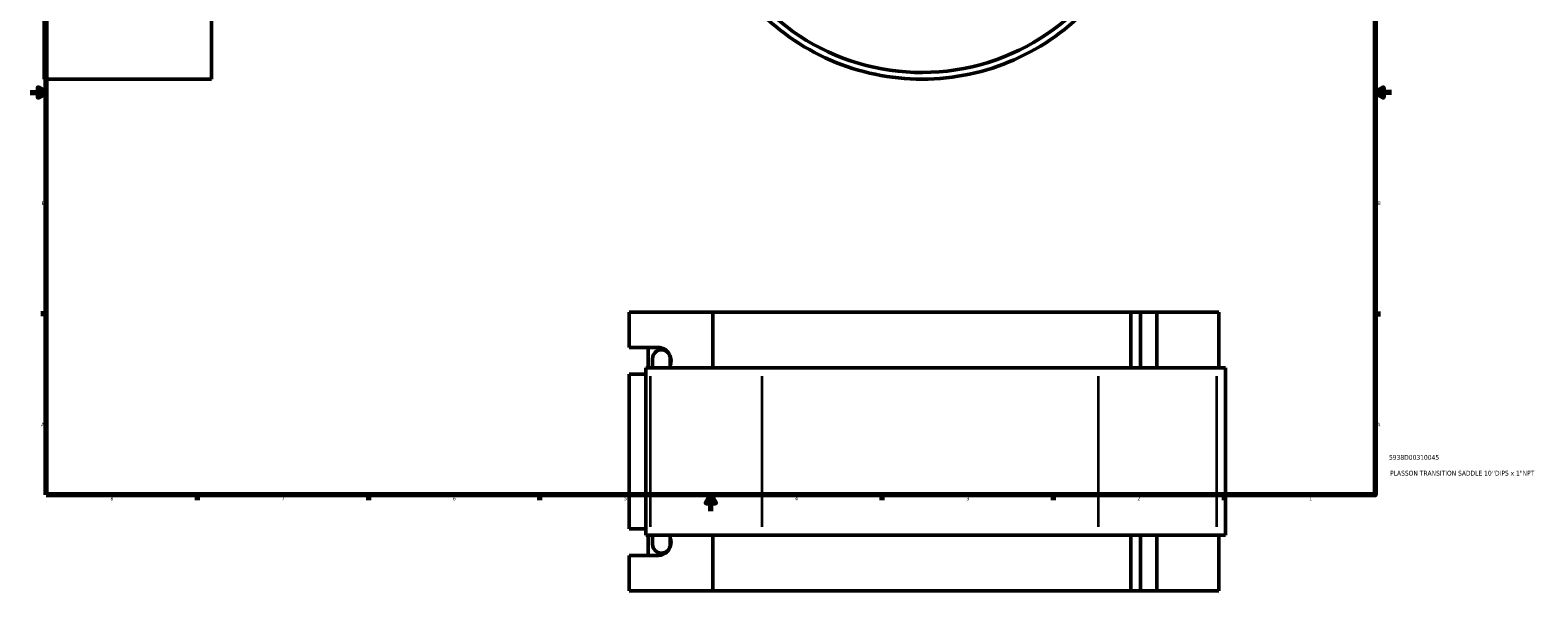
# Model space of a CAD drawing. Header units: inches. Extents: x -0.9 to 59.9, y -1.4 to 49.3.
# Tile 1 of 6: x 0.1 to 37.5, y -1.4 to 12.6. Entities that reach past the tile are written whole.
import ezdxf

# ---------------------------------------------------------------- set-up
doc = ezdxf.new("R2010")
doc.units = ezdxf.units.IN
doc.header["$MEASUREMENT"] = 0
for name, color, linetype, lineweight in [('Border (ANSI)', 7, 'Continuous', 70), ('Dimension (ANSI)', 7, 'Continuous', 25), ('Title (ANSI)', 7, 'Continuous', 50), ('Visible (ANSI)', 7, 'Continuous', 50), ('Visible Narrow (ANSI)', 7, 'Continuous', 35)]:
    doc.layers.add(name, color=color, linetype=linetype, lineweight=lineweight)
doc.styles.add('Note Text (ANSI)', font='tahoma.ttf')
doc.styles.add('Text Style29', font='tahoma.ttf')
doc.dimstyles.new('Default (ANSI)', dxfattribs={"dimtxt": 0.094488, "dimasz": 0.098425, "dimexe": 0.125, "dimexo": 0.0625, "dimgap": 0.031496, "dimtad": 0, "dimtih": 1, "dimtoh": 1, "dimrnd": 1e-08, "dimzin": 4, "dimdsep": 46, "dimtxsty": 'Note Text (ANSI)', "dimcen": 0.09, "dimdle": 0.393701, "dimclrd": 256, "dimclre": 256, "dimclrt": 5, "dimadec": 0, "dimazin": 1, "dimtfac": 1, "dimtofl": 0, "dimtmove": 0, "dimatfit": 3, "dimfxl": 1, "dimtolj": 1, "dimtzin": 4, "dimlwd": -1, "dimlwe": -1, "dimarcsym": 0})

# ---------------------------------------------------------------- blocks, each defined once
blk = doc.blocks.new('Borders Default Border')
at = {"layer": 'Border (ANSI)'}
for p, q in [((4.25, 21), (4.25, 21.134)), ((8.5, 21), (8.5, 21.134)), ((12.75, 21), (12.75, 21.134)), ((21.25, 21), (21.25, 21.134)), ((25.5, 21), (25.5, 21.134)), ((29.75, 21), (29.75, 21.134)), ((0.5, 16.5), (0.366, 16.5)), ((33.5, 16.5), (33.634, 16.5)), ((0.5, 5.5), (0.366, 5.5)), ((33.5, 5.5), (33.634, 5.5)), ((4.25, 1), (4.25, 0.866)), ((8.5, 1), (8.5, 0.866)), ((12.75, 1), (12.75, 0.866)), ((21.25, 1), (21.25, 0.866)), ((25.5, 1), (25.5, 0.866)), ((29.75, 1), (29.75, 0.866))]:
    blk.add_line(p, q, dxfattribs=at)
at = {"layer": 'Border (ANSI)', "flags": 128}
for points in [[(17, 21.4), (17, 21), (16.885, 21.2), (17.115, 21.2), (17, 21)], [(0.5, 1), (0.5, 21), (33.5, 21), (33.5, 1), (0.5, 1)], [(0.1, 11), (0.5, 11), (0.3, 11.115), (0.3, 10.885), (0.5, 11)], [(33.9, 11), (33.5, 11), (33.7, 11.115), (33.7, 10.885), (33.5, 11)], [(17, 0.6), (17, 1), (16.885, 0.8), (17.115, 0.8), (17, 1)]]:
    blk.add_lwpolyline(points, dxfattribs=at)
at = {"layer": 'Border (ANSI)', "color": 5, "true_color": 0x0000ff, "char_height": 0.0945, "attachment_point": 7, "style": 'Note Text (ANSI)'}
for s, insert in [('8', (2.094, 21.038)), ('7', (6.346, 21.04)), ('6', (10.595, 21.038)), ('5', (14.847, 21.038)), ('4', (19.092, 21.04)), ('3', (23.346, 21.038)), ('2', (27.596, 21.04)), ('1', (31.854, 21.04)), ('D', (0.378, 19.203)), ('D', (33.553, 19.203)), ('C', (0.378, 13.701)), ('C', (33.552, 13.701)), ('B', (0.384, 8.203)), ('B', (33.558, 8.203)), ('A', (0.373, 2.703)), ('A', (33.547, 2.703)), ('8', (2.094, 0.863)), ('7', (6.346, 0.866)), ('6', (10.595, 0.864)), ('5', (14.847, 0.864)), ('4', (19.092, 0.866)), ('3', (23.346, 0.864)), ('2', (27.596, 0.866)), ('1', (31.854, 0.866))]:
    blk.add_mtext(s, dxfattribs=dict(at, insert=insert))
blk = doc.blocks.new('Title Blocks ANSI - Large')
at = {"layer": 'Title (ANSI)', "color": 5, "true_color": 0x0000ff, "style": 'Text Style29'}
for tag, p in [('PART_NUMBER_001', (0.341, 0.873)), ('DESCRIPTION_001', (0.369, 0.481))]:
    blk.add_attdef(tag, p, '', height=0.12, dxfattribs=at)
blk = doc.blocks.new('*D6')
at = {"layer": 'Defpoints', "color": 0, "transparency": 16777216}
for p in [(20.716, 22.332), (23.768, 11.714)]:
    blk.add_point(p, dxfattribs=at)
at = {"layer": 'Dimension (ANSI)', "transparency": 16777216}
for p, q in [((21.637, 19.129), (20.743, 22.237)), ((21.511, 19.129), (21.637, 19.129))]:
    blk.add_line(p, q, dxfattribs=at)
blk.add_solid([(20.759, 22.242), (20.727, 22.233), (20.716, 22.332)], dxfattribs=at)
at = {"layer": 'Dimension (ANSI)', "color": 5, "transparency": 16777216, "insert": (21.066, 19.18), "char_height": 0.0945, "attachment_point": 1, "style": 'Note Text (ANSI)'}
blk.add_mtext('\\A1;∅11.05', dxfattribs=at)

msp = doc.modelspace()

# ---------------------------------------------------------------- linework, layer by layer
at = {"layer": 'Visible (ANSI)'}
for p, q in [((0.448, 12.947), (0.448, 11.334)), ((4.606, 11.334), (4.606, 12.947)), ((0.448, 11.334), (4.606, 11.334)), ((14.975, 4.664), (14.975, 5.545)), ((17.052, 5.545), (14.975, 5.545)), ((17.052, 5.545), (17.052, 4.159)), ((17.052, 5.545), (27.433, 5.545)), ((27.433, 5.545), (27.672, 5.545)), ((27.433, 4.159), (27.433, 5.545)), ((28.076, 5.545), (27.672, 5.545)), ((27.672, 4.159), (27.672, 5.545)), ((29.615, 5.545), (28.076, 5.545)), ((28.076, 4.159), (28.076, 5.545)), ((29.615, 4.159), (29.615, 5.545)), ((14.975, 4.664), (15.702, 4.664)), ((15.447, 4.159), (15.447, 4.664)), ((15.506, 4.159), (15.389, 4.159)), ((15.389, 0.001), (15.389, 4.159)), ((15.506, 4.159), (18.273, 4.159)), ((15.554, 4.386), (15.554, 4.159)), ((15.996, 4.159), (15.996, 4.386)), ((26.625, 4.159), (18.273, 4.159)), ((26.625, 4.159), (29.566, 4.159)), ((29.78, 4.159), (29.566, 4.159)), ((29.78, 0.001), (29.78, 4.159)), ((15.389, 4.001), (14.975, 4.001)), ((14.975, 0.159), (14.975, 4.001)), ((14.975, 0.159), (15.389, 0.159)), ((15.389, 0.001), (15.506, 0.001)), ((15.447, -0.503), (15.447, 0.001)), ((18.273, 0.001), (15.506, 0.001)), ((15.554, 0.001), (15.554, -0.225)), ((15.996, -0.225), (15.996, 0.001)), ((17.052, 0.001), (17.052, -1.385)), ((18.273, 0.001), (26.625, 0.001)), ((29.566, 0.001), (26.625, 0.001)), ((27.433, -1.385), (27.433, 0.001)), ((27.672, -1.385), (27.672, 0.001)), ((28.076, -1.385), (28.076, 0.001)), ((29.566, 0.001), (29.78, 0.001)), ((29.615, -1.385), (29.615, 0.001)), ((15.702, -0.503), (14.975, -0.503)), ((14.975, -1.385), (14.975, -0.503)), ((17.052, -1.385), (14.975, -1.385)), ((27.433, -1.385), (17.052, -1.385)), ((27.672, -1.385), (27.433, -1.385)), ((27.672, -1.385), (28.076, -1.385)), ((28.076, -1.385), (29.615, -1.385))]:
    msp.add_line(p, q, dxfattribs=at)
for centre, radius, start, end in [((22.242, 17.023), 5.524, 215.4169, 350.6599), ((22.242, 17.023), 5.689, 225.7652, 320.3928), ((15.775, 4.386), 0.221, 0, 180), ((15.775, -0.225), 0.221, 180, 0)]:
    msp.add_arc(centre, radius, start, end, dxfattribs=at)
for centre, major_axis, start_param, end_param in [((15.702, 4.333), (0, 0.331), 4.37921, 6.283185), ((15.702, -0.172), (0, -0.331), 0, 1.903975)]:
    msp.add_ellipse(centre, major_axis=major_axis, ratio=0.939693, start_param=start_param, end_param=end_param, dxfattribs=at)
at = {"layer": 'Visible Narrow (ANSI)'}
for p, q in [((15.506, 0.209), (15.506, 3.951)), ((18.273, 0.209), (18.273, 3.951)), ((26.625, 0.209), (26.625, 3.951)), ((29.566, 0.209), (29.566, 3.951))]:
    msp.add_line(p, q, dxfattribs=at)

# ---------------------------------------------------------------- block references
msp.add_blockref('Borders Default Border', (0, 0))
msp.add_blockref('Title Blocks ANSI - Large', (33.5, 1)).add_auto_attribs({'PART_NUMBER_001': '5938D00310045', 'DESCRIPTION_001': 'PLASSON TRANSITION SADDLE 10\'\'DIPS x 1"NPT'})

# ---------------------------------------------------------------- dimensions: what is measured, and where the dimension line sits
at = {"layer": 'Dimension (ANSI)'}
dim = msp.add_diameter_dim_2p(p1=(23.768, 11.714), p2=(20.716, 22.332), dimstyle='Default (ANSI)', override={"dimgap": 0.031496, "dimdec": 2, "dimlfac": 1, "dimtol": 0, "dimlim": 0, "dimtp": 0, "dimtm": 0, "dimtdec": 2}, dxfattribs=at)
dim.commit()
dim.dimension.update_dxf_attribs({"geometry": '*D6', "text_midpoint": (21.273, 19.129), "dimtype": 163})

doc.saveas('drawing.dxf')
